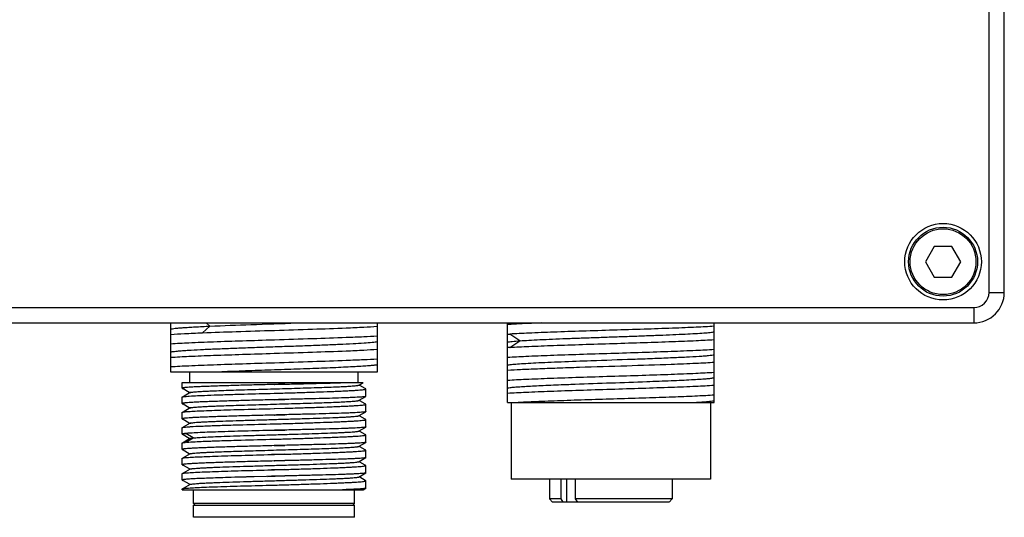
# Model space of a CAD drawing. Header units: millimetres. Extents: x 120 to 620, y 160 to 517.
# Tile 5 of 16: x 319 to 383, y 285 to 317. Entities that reach past the tile are written whole.
import ezdxf

# ---------------------------------------------------------------- set-up
doc = ezdxf.new("R2010")
doc.units = ezdxf.units.MM
doc.header["$LTSCALE"] = 46.255
doc.layers.add('00_COMPONENTS', color=7, linetype='CONTINUOUS')

msp = doc.modelspace()

# ---------------------------------------------------------------- linework, layer by layer
at = {"layer": '00_COMPONENTS', "color": 7}
for p, q in [((381.862, 299.367), (381.862, 347.427)), ((382.862, 299.367), (382.862, 347.427)), ((378.284, 302.367), (377.707, 301.367)), ((379.439, 302.367), (378.284, 302.367)), ((380.016, 301.367), (379.439, 302.367)), ((377.707, 301.367), (378.284, 300.367)), ((379.439, 300.367), (380.016, 301.367)), ((378.284, 300.367), (379.439, 300.367)), ((292.362, 298.367), (380.862, 298.367)), ((292.362, 297.367), (380.862, 297.367)), ((328.412, 297.367), (328.412, 295.989)), ((341.912, 294.167), (341.912, 297.367)), ((350.412, 292.167), (350.412, 297.367)), ((363.912, 292.167), (363.912, 297.367)), ((330.469, 296.725), (330.5, 296.726)), ((335.162, 296.883), (335.202, 296.884)), ((328.412, 295.985), (328.412, 294.489)), ((335.202, 296.25), (335.162, 296.249)), ((335.162, 295.383), (335.202, 295.384)), ((335.202, 294.75), (335.162, 294.749)), ((355.865, 294.908), (355.888, 294.909)), ((328.412, 294.485), (328.412, 294.167)), ((328.412, 294.167), (341.912, 294.167)), ((329.662, 293.467), (329.662, 294.167)), ((340.662, 293.467), (340.662, 294.167)), ((329.162, 293.467), (340.984, 293.467)), ((329.162, 293.101), (329.162, 293.467)), ((335.202, 293.351), (335.162, 293.35)), ((335.162, 293.35), (335.202, 293.351)), ((335.202, 293.351), (335.869, 293.369)), ((338.126, 293.423), (338.146, 293.423)), ((340.704, 293.304), (340.717, 293.312)), ((340.717, 293.312), (340.984, 293.466)), ((340.774, 293.279), (340.717, 293.312)), ((341.118, 293.08), (340.774, 293.279)), ((354.075, 293.342), (354.089, 293.342)), ((329.201, 293.094), (329.228, 293.078)), ((329.228, 293.078), (329.626, 292.848)), ((329.688, 292.812), (329.23, 292.548)), ((329.626, 292.848), (329.688, 292.812)), ((329.701, 292.82), (329.688, 292.812)), ((335.162, 292.772), (335.202, 292.774)), ((335.162, 292.773), (335.202, 292.774)), ((341.155, 293.059), (341.118, 293.08)), ((341.162, 292.572), (341.162, 293.051)), ((329.162, 292.101), (329.162, 292.524)), ((329.201, 292.094), (329.228, 292.078)), ((329.228, 292.078), (329.626, 291.848)), ((335.202, 292.351), (335.162, 292.35)), ((335.202, 292.351), (335.869, 292.369)), ((340.704, 292.304), (340.717, 292.312)), ((340.717, 292.312), (341.156, 292.566)), ((340.774, 292.279), (340.717, 292.312)), ((341.119, 292.08), (340.774, 292.279)), ((341.155, 292.059), (341.119, 292.08)), ((341.162, 291.572), (341.162, 292.051)), ((350.412, 292.167), (363.912, 292.167)), ((350.662, 292.167), (350.662, 287.167)), ((363.662, 292.167), (363.662, 287.167)), ((329.162, 291.101), (329.162, 291.524)), ((329.688, 291.812), (329.23, 291.548)), ((329.626, 291.848), (329.688, 291.812)), ((329.701, 291.82), (329.688, 291.812)), ((334.913, 291.766), (335.202, 291.774)), ((334.913, 291.766), (335.162, 291.773)), ((335.162, 291.773), (335.202, 291.774)), ((335.162, 291.35), (335.202, 291.351)), ((335.162, 291.35), (335.202, 291.351)), ((335.202, 291.774), (335.87, 291.791)), ((335.202, 291.774), (335.87, 291.79)), ((335.202, 291.351), (335.869, 291.369)), ((340.717, 291.312), (341.156, 291.566)), ((329.201, 291.094), (329.228, 291.078)), ((329.228, 291.078), (329.626, 290.848)), ((329.688, 290.812), (329.23, 290.548)), ((329.626, 290.848), (329.688, 290.812)), ((329.701, 290.82), (329.688, 290.812)), ((335.162, 290.772), (335.202, 290.774)), ((335.202, 290.774), (335.87, 290.791)), ((340.704, 291.304), (340.717, 291.312)), ((340.774, 291.279), (340.717, 291.312)), ((341.119, 291.08), (340.774, 291.279)), ((341.155, 291.059), (341.119, 291.08)), ((341.162, 290.572), (341.162, 291.051)), ((329.162, 290.101), (329.162, 290.524)), ((329.201, 290.094), (329.227, 290.078)), ((329.227, 290.078), (329.628, 289.846)), ((335.202, 290.351), (335.162, 290.35)), ((335.202, 290.351), (335.869, 290.369)), ((340.704, 290.304), (340.717, 290.312)), ((340.717, 290.312), (341.156, 290.566)), ((340.774, 290.28), (340.717, 290.312)), ((341.118, 290.08), (340.774, 290.28)), ((341.155, 290.059), (341.118, 290.08)), ((341.162, 289.572), (341.162, 290.051)), ((329.162, 289.101), (329.162, 289.524)), ((329.427, 289.662), (329.23, 289.548)), ((329.687, 289.812), (329.427, 289.662)), ((329.628, 289.846), (329.687, 289.812)), ((329.701, 289.82), (329.687, 289.812)), ((335.162, 289.772), (335.202, 289.774)), ((335.162, 289.773), (335.202, 289.774)), ((335.202, 289.774), (335.87, 289.791)), ((340.717, 289.312), (341.156, 289.566)), ((341.162, 289.572), (341.156, 289.566)), ((329.204, 289.092), (329.228, 289.078)), ((329.228, 289.078), (329.628, 288.846)), ((329.687, 288.812), (329.23, 288.548)), ((329.628, 288.846), (329.687, 288.812)), ((329.701, 288.82), (329.687, 288.812)), ((334.997, 288.768), (335.202, 288.774)), ((335.202, 288.774), (334.997, 288.768)), ((334.997, 288.768), (335.162, 288.772)), ((335.162, 289.35), (335.235, 289.352)), ((335.87, 288.791), (335.202, 288.774)), ((335.202, 288.774), (335.87, 288.791)), ((335.235, 289.352), (335.869, 289.369)), ((340.703, 289.304), (340.717, 289.312)), ((340.773, 289.28), (340.717, 289.312)), ((341.118, 289.081), (340.773, 289.28)), ((341.155, 289.059), (341.118, 289.081)), ((341.162, 288.572), (341.162, 289.051)), ((329.162, 288.101), (329.162, 288.524)), ((335.162, 288.35), (335.869, 288.369)), ((335.162, 288.35), (335.202, 288.351)), ((340.704, 288.304), (340.717, 288.312)), ((340.717, 288.312), (341.156, 288.566)), ((340.773, 288.28), (340.717, 288.312)), ((341.118, 288.081), (340.773, 288.28)), ((341.162, 288.572), (341.156, 288.566)), ((329.162, 287.101), (329.162, 287.524)), ((329.201, 288.094), (329.228, 288.078)), ((329.228, 288.078), (329.629, 287.846)), ((329.688, 287.812), (329.23, 287.548)), ((329.629, 287.846), (329.688, 287.812)), ((329.701, 287.82), (329.688, 287.812)), ((334.998, 287.768), (335.202, 287.774)), ((335.236, 287.774), (334.998, 287.768)), ((334.998, 287.768), (335.162, 287.772)), ((335.202, 287.774), (335.87, 287.791)), ((335.87, 287.791), (335.236, 287.774)), ((340.717, 287.312), (341.156, 287.566)), ((341.155, 288.06), (341.118, 288.081)), ((341.162, 287.572), (341.162, 288.051)), ((329.201, 287.094), (329.228, 287.078)), ((329.228, 287.078), (329.629, 286.846)), ((329.629, 286.846), (329.688, 286.812)), ((332.348, 287.272), (332.331, 287.272)), ((332.358, 287.273), (332.348, 287.272)), ((332.601, 287.28), (332.358, 287.273)), ((332.624, 287.281), (332.601, 287.28)), ((333.573, 287.307), (333.548, 287.307)), ((333.582, 287.308), (333.573, 287.307)), ((333.826, 287.314), (333.582, 287.308)), ((333.866, 287.315), (333.826, 287.314)), ((334.674, 287.337), (333.866, 287.315)), ((335.162, 287.35), (334.674, 287.337)), ((334.748, 287.339), (335.002, 287.346)), ((335.002, 287.346), (335.235, 287.352)), ((335.202, 287.351), (335.002, 287.346)), ((335.235, 287.352), (335.869, 287.369)), ((340.704, 287.304), (340.717, 287.312)), ((340.773, 287.28), (340.717, 287.312)), ((341.118, 287.081), (340.773, 287.28)), ((341.155, 287.059), (341.118, 287.081)), ((341.162, 286.572), (341.162, 287.051)), ((363.662, 287.167), (350.662, 287.167)), ((353.162, 287.167), (353.162, 285.867)), ((353.911, 285.867), (353.911, 287.167)), ((354.83, 287.167), (354.83, 285.867)), ((361.162, 287.167), (361.162, 285.867)), ((329.162, 286.467), (329.162, 286.524)), ((329.162, 286.467), (340.984, 286.467)), ((329.688, 286.812), (329.23, 286.548)), ((329.701, 286.82), (329.688, 286.812)), ((329.912, 285.567), (329.912, 286.467)), ((334.898, 286.765), (335.162, 286.772)), ((334.898, 286.765), (335.059, 286.77)), ((335.059, 286.77), (335.162, 286.773)), ((335.162, 286.773), (335.202, 286.774)), ((335.162, 286.772), (335.202, 286.773)), ((335.202, 286.774), (335.221, 286.774)), ((335.221, 286.774), (335.87, 286.79)), ((340.412, 285.567), (340.412, 286.467)), ((340.984, 286.466), (341.156, 286.566)), ((340.412, 285.567), (329.912, 285.567)), ((330.012, 285.467), (329.912, 285.567)), ((340.312, 285.467), (340.412, 285.567)), ((353.911, 285.867), (353.162, 285.867)), ((353.362, 285.667), (353.162, 285.867)), ((360.961, 285.667), (353.362, 285.667)), ((354.055, 285.667), (353.911, 285.867)), ((361.162, 285.867), (354.83, 285.867)), ((354.83, 285.867), (354.974, 285.667)), ((360.962, 285.667), (361.162, 285.867)), ((329.912, 285.467), (340.412, 285.467)), ((329.912, 284.667), (329.912, 285.467)), ((340.412, 284.667), (340.412, 285.467)), ((340.412, 284.667), (329.912, 284.667))]:
    msp.add_line(p, q, dxfattribs=at)
at = {"layer": '00_COMPONENTS', "color": 4}
for p, q in [((381.862, 299.367), (382.862, 299.367)), ((380.862, 298.367), (380.862, 297.367)), ((330.501, 296.724), (330.966, 297.158)), ((330.965, 297.158), (330.741, 297.367)), ((351.217, 296.203), (350.565, 296.636)), ((350.565, 295.769), (351.217, 296.203)), ((329.886, 289.854), (329.404, 290.143)), ((329.41, 289.569), (329.886, 289.854)), ((354.263, 287.167), (354.263, 285.667))]:
    msp.add_line(p, q, dxfattribs=at)
at = {"layer": '00_COMPONENTS'}
for radius in [2.5, 2.25, 2.15]:
    msp.add_circle((378.862, 301.367), radius, dxfattribs=at)
at = {"layer": '00_COMPONENTS', "color": 7}
for centre, radius, start, end in [((380.862, 299.367), 2, 270, 360), ((380.862, 299.367), 1, 270, 360), ((329.843, 284.863), 4.727, 95.36078, 95.74567), ((329.972, 283.487), 6.109, 94.77855, 95.35894)]:
    msp.add_arc(centre, radius, start, end, dxfattribs=at)
for points, knots in [([(328.412, 296.97), (328.448, 296.98), (328.544, 296.997), (328.718, 297.019), (328.956, 297.041), (329.253, 297.064), (329.608, 297.087), (330.185, 297.12), (330.643, 297.143), (330.965, 297.158)], [0, 0, 0, 0, 0.043927, 0.112988, 0.206474, 0.323321, 0.462393, 0.622482, 1, 1, 1, 1]), ([(330.966, 297.157), (331.86, 297.197), (333.749, 297.267), (335.637, 297.332), (336.63, 297.367)], [0, 0, 0, 0, 0.474004, 1, 1, 1, 1]), ([(339.879, 297.042), (340.262, 297.059), (340.939, 297.091), (341.617, 297.131), (341.912, 297.153)], [0, 0, 0, 0, 0.564313, 1, 1, 1, 1]), ([(352.604, 297.367), (352.19, 297.351), (351.459, 297.32), (350.728, 297.281), (350.412, 297.26)], [0, 0, 0, 0, 0.566587, 1, 1, 1, 1]), ([(363.912, 297.149), (363.523, 297.122), (362.888, 297.089), (361.978, 297.051), (360.839, 297.008), (359.278, 296.952), (357.319, 296.894), (355.349, 296.829), (353.508, 296.771), (351.928, 296.708), (350.977, 296.662), (350.565, 296.636)], [0, 0, 0, 0, 0.087432, 0.142807, 0.204684, 0.343413, 0.493725, 0.644896, 0.786141, 0.907389, 1, 1, 1, 1]), ([(328.412, 296.623), (328.71, 296.643), (329.396, 296.68), (330.082, 296.709), (330.469, 296.725)], [0, 0, 0, 0, 0.435293, 1, 1, 1, 1]), ([(330.5, 296.726), (331.233, 296.755), (332.787, 296.808), (334.34, 296.857), (335.162, 296.883)], [0, 0, 0, 0, 0.471496, 1, 1, 1, 1]), ([(335.202, 296.884), (336.028, 296.91), (337.587, 296.959), (339.146, 297.013), (339.879, 297.042)], [0, 0, 0, 0, 0.52938, 1, 1, 1, 1]), ([(341.912, 296.502), (341.617, 296.483), (340.939, 296.449), (340.262, 296.422), (339.879, 296.409)], [0, 0, 0, 0, 0.435637, 1, 1, 1, 1]), ([(350.412, 296.626), (350.437, 296.628), (350.488, 296.631), (350.539, 296.635), (350.565, 296.636)], [0, 0, 0, 0, 0.490224, 1, 1, 1, 1]), ([(351.217, 296.203), (351.413, 296.217), (351.848, 296.242), (352.557, 296.277), (353.373, 296.315), (354.278, 296.351), (355.25, 296.386), (356.268, 296.422), (357.306, 296.459), (358.341, 296.495), (359.348, 296.531), (360.304, 296.567), (361.187, 296.604), (361.975, 296.639), (362.651, 296.674), (363.197, 296.71), (363.567, 296.741), (363.79, 296.767), (363.875, 296.781), (363.912, 296.788)], [0, 0, 0, 0, 0.04643, 0.102736, 0.167517, 0.239293, 0.31647, 0.397202, 0.479581, 0.561701, 0.641627, 0.717473, 0.787514, 0.850124, 0.903727, 0.947153, 0.9795, 0.991276, 1, 1, 1, 1]), ([(335.162, 296.249), (334.478, 296.227), (333.161, 296.186), (331.308, 296.124), (329.742, 296.062), (328.809, 296.016), (328.412, 295.989)], [0, 0, 0, 0, 0.303855, 0.585165, 0.823083, 1, 1, 1, 1]), ([(328.412, 295.47), (328.443, 295.479), (328.525, 295.495), (328.673, 295.515), (328.873, 295.535), (329.121, 295.556), (329.418, 295.577), (329.901, 295.606), (330.605, 295.642), (331.551, 295.683), (332.611, 295.725), (333.752, 295.766), (334.939, 295.808), (336.134, 295.85), (337.3, 295.891), (338.4, 295.933), (339.401, 295.974), (340.27, 296.015), (340.98, 296.056), (341.462, 296.091), (341.753, 296.122), (341.864, 296.138), (341.912, 296.146)], [0, 0, 0, 0, 0.007291, 0.018387, 0.033222, 0.051714, 0.073761, 0.099179, 0.159209, 0.229972, 0.309299, 0.39465, 0.483404, 0.572772, 0.659963, 0.742242, 0.817063, 0.882071, 0.935239, 0.974948, 0.989354, 1, 1, 1, 1]), ([(339.879, 296.409), (339.146, 296.379), (337.587, 296.325), (336.028, 296.276), (335.202, 296.25)], [0, 0, 0, 0, 0.470619, 1, 1, 1, 1]), ([(350.412, 296.119), (350.454, 296.128), (350.555, 296.144), (350.824, 296.174), (351.05, 296.191), (351.217, 296.203)], [0, 0, 0, 0, 0.158754, 0.379382, 1, 1, 1, 1]), ([(350.565, 295.769), (350.977, 295.795), (351.928, 295.842), (353.508, 295.902), (355.349, 295.964), (357.319, 296.026), (359.278, 296.087), (361.085, 296.149), (362.613, 296.209), (363.523, 296.255), (363.912, 296.282)], [0, 0, 0, 0, 0.092613, 0.21386, 0.355105, 0.506276, 0.656588, 0.795317, 0.91257, 1, 1, 1, 1]), ([(328.412, 295.123), (328.809, 295.15), (329.742, 295.196), (331.308, 295.258), (333.161, 295.32), (334.478, 295.361), (335.162, 295.383)], [0, 0, 0, 0, 0.176919, 0.41484, 0.696149, 1, 1, 1, 1]), ([(335.202, 295.384), (336.028, 295.41), (337.587, 295.459), (339.146, 295.513), (339.879, 295.543)], [0, 0, 0, 0, 0.529385, 1, 1, 1, 1]), ([(339.879, 295.543), (340.262, 295.559), (340.939, 295.591), (341.617, 295.631), (341.912, 295.653)], [0, 0, 0, 0, 0.564308, 1, 1, 1, 1]), ([(350.565, 295.769), (350.552, 295.769), (350.501, 295.765), (350.45, 295.762), (350.412, 295.759)], [0, 0, 0, 0, 0.257314, 1, 1, 1, 1]), ([(350.412, 295.126), (350.809, 295.153), (351.742, 295.2), (353.308, 295.262), (355.161, 295.324), (357.162, 295.387), (359.162, 295.45), (361.015, 295.512), (362.581, 295.574), (363.514, 295.621), (363.912, 295.648)], [0, 0, 0, 0, 0.088458, 0.207418, 0.348075, 0.499999, 0.651923, 0.792581, 0.911541, 1, 1, 1, 1]), ([(355.888, 294.909), (356.788, 294.941), (358.118, 294.987), (359.844, 295.048), (361.014, 295.096), (362.033, 295.141), (362.769, 295.181), (363.253, 295.215), (363.529, 295.238), (363.742, 295.26), (363.862, 295.278), (363.912, 295.288)], [0, 0, 0, 0, 0.336142, 0.497069, 0.644793, 0.77339, 0.877986, 0.919997, 0.954523, 0.981198, 1, 1, 1, 1]), ([(335.162, 294.749), (334.478, 294.727), (333.161, 294.686), (331.308, 294.624), (329.742, 294.562), (328.809, 294.516), (328.412, 294.489)], [0, 0, 0, 0, 0.303854, 0.585163, 0.823082, 1, 1, 1, 1]), ([(331.188, 294.167), (331.687, 294.189), (332.739, 294.23), (334.359, 294.288), (336.033, 294.345), (337.655, 294.404), (338.927, 294.453), (339.843, 294.495), (340.429, 294.524), (340.932, 294.553), (341.345, 294.583), (341.662, 294.611), (341.84, 294.633), (341.912, 294.646)], [0, 0, 0, 0, 0.139627, 0.293937, 0.453242, 0.607612, 0.747402, 0.809051, 0.863892, 0.91108, 0.949848, 0.979598, 1, 1, 1, 1]), ([(339.879, 294.909), (339.146, 294.879), (337.587, 294.825), (336.028, 294.776), (335.202, 294.75)], [0, 0, 0, 0, 0.470619, 1, 1, 1, 1]), ([(341.912, 295.001), (341.617, 294.982), (340.939, 294.95), (340.262, 294.923), (339.879, 294.909)], [0, 0, 0, 0, 0.435637, 1, 1, 1, 1]), ([(350.412, 294.619), (350.448, 294.626), (350.532, 294.64), (350.75, 294.666), (351.111, 294.697), (351.647, 294.732), (352.309, 294.766), (353.081, 294.802), (354.278, 294.852), (355.217, 294.885), (355.865, 294.908)], [0, 0, 0, 0, 0.019965, 0.046763, 0.120311, 0.219357, 0.341626, 0.484199, 0.643866, 1, 1, 1, 1]), ([(363.912, 294.782), (363.732, 294.769), (363.334, 294.746), (362.401, 294.7), (360.676, 294.633), (358.14, 294.551), (355.657, 294.474), (353.712, 294.409), (352.43, 294.361), (351.346, 294.314), (350.696, 294.279), (350.412, 294.26)], [0, 0, 0, 0, 0.03995, 0.08846, 0.207419, 0.423323, 0.651923, 0.759065, 0.85537, 0.936811, 1, 1, 1, 1]), ([(350.412, 293.626), (350.809, 293.653), (351.742, 293.7), (353.308, 293.762), (355.161, 293.824), (357.162, 293.887), (359.162, 293.95), (361.015, 294.012), (362.581, 294.074), (363.514, 294.121), (363.912, 294.148)], [0, 0, 0, 0, 0.088458, 0.207418, 0.348075, 0.499999, 0.651923, 0.792581, 0.911541, 1, 1, 1, 1]), ([(335.162, 293.35), (334.771, 293.339), (334.006, 293.319), (332.895, 293.289), (332.016, 293.263), (331.367, 293.242), (330.933, 293.226), (330.538, 293.211), (330.189, 293.195), (329.887, 293.18), (329.636, 293.165), (329.46, 293.152), (329.346, 293.141), (329.281, 293.133), (329.231, 293.126), (329.194, 293.118), (329.173, 293.112), (329.162, 293.105), (329.162, 293.101)], [0, 0, 0, 0, 0.194803, 0.382126, 0.554775, 0.633497, 0.706123, 0.771958, 0.830367, 0.880793, 0.922754, 0.955855, 0.968985, 0.979797, 0.988272, 0.994407, 0.998235, 1, 1, 1, 1]), ([(329.701, 292.82), (329.707, 292.824), (329.724, 292.829), (329.756, 292.836), (329.8, 292.844), (329.883, 292.855), (330.016, 292.868), (330.211, 292.882), (330.45, 292.897), (330.733, 292.912), (331.056, 292.927), (331.71, 292.954), (332.749, 292.99), (334.189, 293.033), (335.461, 293.069), (336.49, 293.1), (337.232, 293.122), (337.933, 293.144), (338.579, 293.167), (339.157, 293.189), (339.654, 293.211), (340.013, 293.231), (340.253, 293.247), (340.395, 293.258), (340.511, 293.269), (340.6, 293.28), (340.661, 293.291), (340.693, 293.298), (340.704, 293.304)], [0, 0, 0, 0, 0.00187, 0.004815, 0.008857, 0.013996, 0.027531, 0.045311, 0.067179, 0.092947, 0.122386, 0.155231, 0.271092, 0.405428, 0.547395, 0.617661, 0.685539, 0.749651, 0.808711, 0.861502, 0.906966, 0.944201, 0.959475, 0.972419, 0.98298, 0.991116, 0.996788, 1, 1, 1, 1]), ([(335.869, 293.369), (335.813, 293.367), (335.591, 293.361), (335.369, 293.355), (335.202, 293.351)], [0, 0, 0, 0, 0.249248, 1, 1, 1, 1]), ([(335.869, 293.369), (336.065, 293.373), (336.818, 293.392), (337.57, 293.408), (338.126, 293.423)], [0, 0, 0, 0, 0.26106, 1, 1, 1, 1]), ([(338.146, 293.423), (338.282, 293.427), (338.779, 293.44), (339.277, 293.455), (339.638, 293.467)], [0, 0, 0, 0, 0.273662, 1, 1, 1, 1]), ([(350.412, 293.12), (350.472, 293.132), (350.622, 293.152), (350.892, 293.179), (351.247, 293.205), (351.681, 293.233), (352.19, 293.261), (352.996, 293.299), (353.632, 293.324), (354.075, 293.342)], [0, 0, 0, 0, 0.049953, 0.124116, 0.221419, 0.340458, 0.479784, 0.63767, 1, 1, 1, 1]), ([(363.912, 293.281), (363.514, 293.254), (362.581, 293.207), (361.015, 293.145), (359.162, 293.083), (357.162, 293.02), (355.161, 292.957), (353.308, 292.894), (351.742, 292.833), (350.809, 292.786), (350.412, 292.759)], [0, 0, 0, 0, 0.088458, 0.207418, 0.348075, 0.499999, 0.651923, 0.792581, 0.911541, 1, 1, 1, 1]), ([(354.089, 293.342), (354.15, 293.345), (354.397, 293.354), (354.644, 293.364), (354.83, 293.371)], [0, 0, 0, 0, 0.245171, 1, 1, 1, 1]), ([(354.83, 293.371), (355.611, 293.4), (357.174, 293.453), (358.736, 293.509), (359.517, 293.538)], [0, 0, 0, 0, 0.50014, 1, 1, 1, 1]), ([(359.517, 293.538), (360.046, 293.557), (360.807, 293.586), (361.775, 293.629), (362.391, 293.661), (362.916, 293.691), (363.343, 293.721), (363.664, 293.751), (363.842, 293.774), (363.912, 293.788)], [0, 0, 0, 0, 0.360506, 0.519325, 0.660099, 0.780245, 0.877898, 0.951574, 1, 1, 1, 1]), ([(329.162, 293.101), (329.162, 293.099), (329.168, 293.093), (329.19, 293.085), (329.211, 293.081), (329.228, 293.078)], [0, 0, 0, 0, 0.099822, 0.290894, 1, 1, 1, 1]), ([(329.203, 293.094), (329.201, 293.095), (329.196, 293.098), (329.197, 293.103), (329.198, 293.105)], [0, 0, 0, 0, 0.589676, 1, 1, 1, 1]), ([(329.198, 293.105), (329.202, 293.109), (329.219, 293.115), (329.236, 293.119), (329.247, 293.122)], [0, 0, 0, 0, 0.34595, 1, 1, 1, 1]), ([(329.291, 292.557), (329.339, 292.563), (329.452, 292.574), (329.744, 292.596), (329.988, 292.608), (330.167, 292.617)], [0, 0, 0, 0, 0.164635, 0.387534, 1, 1, 1, 1]), ([(330.167, 292.617), (330.246, 292.62), (330.605, 292.637), (330.965, 292.65), (331.245, 292.66)], [0, 0, 0, 0, 0.220541, 1, 1, 1, 1]), ([(331.245, 292.66), (331.35, 292.663), (331.804, 292.679), (332.258, 292.693), (332.606, 292.703)], [0, 0, 0, 0, 0.232913, 1, 1, 1, 1]), ([(332.606, 292.703), (332.81, 292.709), (333.662, 292.733), (334.514, 292.755), (335.162, 292.772)], [0, 0, 0, 0, 0.239239, 1, 1, 1, 1]), ([(335.202, 292.774), (335.258, 292.775), (335.481, 292.781), (335.703, 292.786), (335.87, 292.791)], [0, 0, 0, 0, 0.250559, 1, 1, 1, 1]), ([(335.202, 292.774), (335.258, 292.775), (335.481, 292.78), (335.703, 292.786), (335.87, 292.79)], [0, 0, 0, 0, 0.250604, 1, 1, 1, 1]), ([(335.87, 292.791), (336.224, 292.801), (336.914, 292.823), (337.909, 292.855), (338.687, 292.884), (339.257, 292.906), (339.635, 292.923), (339.977, 292.939), (340.279, 292.955), (340.539, 292.971), (340.755, 292.987), (340.925, 293.002), (341.037, 293.016), (341.102, 293.027), (341.134, 293.035), (341.152, 293.041), (341.162, 293.048), (341.162, 293.051)], [0, 0, 0, 0, 0.200704, 0.390432, 0.562955, 0.640967, 0.712609, 0.777295, 0.834494, 0.883737, 0.924625, 0.956835, 0.980125, 0.988381, 0.994374, 0.998153, 1, 1, 1, 1]), ([(341.162, 293.051), (341.162, 293.052), (341.161, 293.056), (341.157, 293.058), (341.155, 293.059)], [0, 0, 0, 0, 0.18806, 1, 1, 1, 1]), ([(363.912, 292.648), (363.551, 292.623), (362.71, 292.58), (361.301, 292.523), (359.631, 292.465), (357.805, 292.407), (355.938, 292.349), (354.149, 292.291), (352.549, 292.233), (351.559, 292.19), (351.114, 292.167)], [0, 0, 0, 0, 0.084653, 0.19716, 0.330457, 0.476153, 0.62508, 0.767862, 0.895512, 1, 1, 1, 1]), ([(329.162, 292.524), (329.162, 292.526), (329.168, 292.532), (329.19, 292.54), (329.213, 292.545), (329.23, 292.548)], [0, 0, 0, 0, 0.099153, 0.29014, 1, 1, 1, 1]), ([(335.162, 292.35), (334.771, 292.339), (334.006, 292.319), (332.895, 292.289), (332.016, 292.263), (331.367, 292.242), (330.933, 292.226), (330.538, 292.211), (330.189, 292.195), (329.887, 292.18), (329.636, 292.165), (329.46, 292.152), (329.346, 292.141), (329.281, 292.133), (329.231, 292.126), (329.194, 292.118), (329.173, 292.112), (329.162, 292.105), (329.162, 292.101)], [0, 0, 0, 0, 0.194802, 0.382126, 0.554775, 0.633497, 0.706124, 0.771958, 0.830368, 0.880794, 0.922756, 0.955857, 0.968988, 0.979799, 0.988274, 0.994408, 0.998236, 1, 1, 1, 1]), ([(329.162, 292.101), (329.162, 292.099), (329.168, 292.093), (329.19, 292.085), (329.211, 292.081), (329.228, 292.078)], [0, 0, 0, 0, 0.099743, 0.290811, 1, 1, 1, 1]), ([(329.201, 292.094), (329.199, 292.095), (329.196, 292.097), (329.193, 292.105), (329.201, 292.109), (329.205, 292.11)], [0, 0, 0, 0, 0.273809, 0.451158, 1, 1, 1, 1]), ([(329.205, 292.11), (329.208, 292.112), (329.224, 292.118), (329.241, 292.121), (329.255, 292.124)], [0, 0, 0, 0, 0.17868, 1, 1, 1, 1]), ([(329.23, 292.548), (329.235, 292.549), (329.255, 292.552), (329.275, 292.555), (329.291, 292.557)], [0, 0, 0, 0, 0.22106, 1, 1, 1, 1]), ([(329.701, 291.82), (329.707, 291.824), (329.724, 291.829), (329.756, 291.836), (329.8, 291.844), (329.882, 291.855), (330.016, 291.868), (330.21, 291.882), (330.45, 291.897), (330.733, 291.912), (331.056, 291.927), (331.71, 291.954), (332.749, 291.99), (334.189, 292.033), (335.461, 292.069), (336.49, 292.1), (337.232, 292.122), (337.934, 292.144), (338.58, 292.167), (339.157, 292.189), (339.654, 292.211), (340.014, 292.231), (340.253, 292.247), (340.395, 292.258), (340.511, 292.269), (340.6, 292.28), (340.661, 292.29), (340.693, 292.298), (340.704, 292.304)], [0, 0, 0, 0, 0.00187, 0.004817, 0.008861, 0.014, 0.027525, 0.045295, 0.067165, 0.09294, 0.122374, 0.155211, 0.271082, 0.405424, 0.547398, 0.617665, 0.685552, 0.749662, 0.80872, 0.861524, 0.906973, 0.94421, 0.959492, 0.972431, 0.98298, 0.991104, 0.996776, 1, 1, 1, 1]), ([(335.869, 292.369), (335.813, 292.367), (335.591, 292.361), (335.369, 292.355), (335.202, 292.351)], [0, 0, 0, 0, 0.249248, 1, 1, 1, 1]), ([(341.156, 292.566), (341.151, 292.563), (341.135, 292.558), (341.106, 292.552), (341.066, 292.545), (340.989, 292.536), (340.865, 292.525), (340.684, 292.513), (340.459, 292.5), (340.194, 292.488), (339.889, 292.476), (339.413, 292.459), (338.739, 292.439), (337.853, 292.415), (336.884, 292.393), (336.213, 292.377), (335.869, 292.369)], [0, 0, 0, 0, 0.003495, 0.009086, 0.016816, 0.026691, 0.052811, 0.087276, 0.129828, 0.180151, 0.237852, 0.302494, 0.450533, 0.619702, 0.804759, 1, 1, 1, 1]), ([(335.87, 291.791), (336.224, 291.802), (336.914, 291.823), (337.909, 291.856), (338.687, 291.884), (339.257, 291.907), (339.635, 291.923), (339.977, 291.939), (340.279, 291.955), (340.539, 291.971), (340.755, 291.987), (340.925, 292.002), (341.037, 292.016), (341.102, 292.027), (341.134, 292.035), (341.152, 292.041), (341.162, 292.048), (341.162, 292.051)], [0, 0, 0, 0, 0.200706, 0.390423, 0.562945, 0.640957, 0.712596, 0.777281, 0.834478, 0.883721, 0.92461, 0.956816, 0.980105, 0.98836, 0.994357, 0.998145, 1, 1, 1, 1]), ([(341.162, 292.051), (341.162, 292.052), (341.161, 292.056), (341.157, 292.058), (341.155, 292.059)], [0, 0, 0, 0, 0.189062, 1, 1, 1, 1]), ([(341.162, 292.572), (341.162, 292.572), (341.161, 292.569), (341.158, 292.567), (341.156, 292.566)], [0, 0, 0, 0, 0.189442, 1, 1, 1, 1]), ([(362.5, 292.167), (362.667, 292.176), (362.968, 292.194), (363.372, 292.224), (363.676, 292.252), (363.845, 292.274), (363.912, 292.288)], [0, 0, 0, 0, 0.352712, 0.63972, 0.855981, 1, 1, 1, 1]), ([(329.162, 291.524), (329.162, 291.526), (329.168, 291.532), (329.19, 291.54), (329.213, 291.545), (329.23, 291.548)], [0, 0, 0, 0, 0.099171, 0.290149, 1, 1, 1, 1]), ([(335.162, 291.35), (334.771, 291.339), (334.006, 291.319), (332.895, 291.289), (332.016, 291.263), (331.367, 291.242), (330.933, 291.226), (330.538, 291.211), (330.189, 291.195), (329.887, 291.18), (329.636, 291.165), (329.46, 291.152), (329.346, 291.141), (329.281, 291.133), (329.231, 291.126), (329.194, 291.118), (329.173, 291.112), (329.162, 291.105), (329.162, 291.101)], [0, 0, 0, 0, 0.194803, 0.382126, 0.554775, 0.633497, 0.706124, 0.771958, 0.830368, 0.880793, 0.922754, 0.955855, 0.968986, 0.979797, 0.988272, 0.994407, 0.998236, 1, 1, 1, 1]), ([(329.23, 291.548), (329.234, 291.549), (329.254, 291.552), (329.274, 291.555), (329.29, 291.557)], [0, 0, 0, 0, 0.221532, 1, 1, 1, 1]), ([(329.29, 291.557), (329.384, 291.569), (329.623, 291.587), (330.055, 291.612), (330.625, 291.637), (331.319, 291.663), (332.118, 291.689), (333.328, 291.724), (334.269, 291.749), (334.913, 291.766)], [0, 0, 0, 0, 0.050488, 0.127973, 0.230386, 0.354954, 0.498292, 0.656498, 1, 1, 1, 1]), ([(335.869, 291.369), (335.813, 291.367), (335.591, 291.361), (335.369, 291.355), (335.202, 291.351)], [0, 0, 0, 0, 0.249248, 1, 1, 1, 1]), ([(341.156, 291.566), (341.151, 291.563), (341.135, 291.558), (341.106, 291.552), (341.066, 291.545), (340.989, 291.536), (340.865, 291.525), (340.684, 291.513), (340.46, 291.5), (340.194, 291.488), (339.89, 291.476), (339.413, 291.459), (338.739, 291.439), (337.853, 291.415), (336.884, 291.393), (336.213, 291.377), (335.869, 291.369)], [0, 0, 0, 0, 0.00349, 0.009077, 0.016802, 0.026673, 0.052787, 0.087246, 0.129795, 0.180115, 0.237816, 0.302457, 0.4505, 0.619678, 0.804746, 1, 1, 1, 1]), ([(341.162, 291.572), (341.162, 291.572), (341.161, 291.569), (341.158, 291.567), (341.156, 291.566)], [0, 0, 0, 0, 0.189584, 1, 1, 1, 1]), ([(329.162, 291.101), (329.162, 291.099), (329.168, 291.093), (329.19, 291.085), (329.211, 291.081), (329.228, 291.078)], [0, 0, 0, 0, 0.099789, 0.290856, 1, 1, 1, 1]), ([(329.203, 291.094), (329.201, 291.095), (329.196, 291.097), (329.197, 291.103), (329.198, 291.104)], [0, 0, 0, 0, 0.591956, 1, 1, 1, 1]), ([(329.198, 291.104), (329.202, 291.109), (329.219, 291.115), (329.235, 291.119), (329.246, 291.122)], [0, 0, 0, 0, 0.344901, 1, 1, 1, 1]), ([(329.291, 290.557), (329.349, 290.564), (329.491, 290.577), (329.866, 290.603), (330.496, 290.633), (331.421, 290.667), (332.113, 290.688), (332.49, 290.699)], [0, 0, 0, 0, 0.055342, 0.133164, 0.352161, 0.646048, 1, 1, 1, 1]), ([(329.701, 290.82), (329.707, 290.824), (329.724, 290.829), (329.756, 290.836), (329.801, 290.844), (329.883, 290.855), (330.017, 290.868), (330.212, 290.882), (330.452, 290.897), (330.735, 290.912), (331.058, 290.927), (331.561, 290.948), (332.266, 290.973), (333.184, 291.003), (334.176, 291.032), (335.204, 291.062), (336.232, 291.092), (337.223, 291.122), (338.142, 291.151), (338.846, 291.177), (339.349, 291.198), (339.672, 291.213), (339.954, 291.227), (340.194, 291.242), (340.389, 291.257), (340.522, 291.27), (340.605, 291.281), (340.649, 291.288), (340.681, 291.295), (340.698, 291.301), (340.704, 291.304)], [0, 0, 0, 0, 0.001881, 0.004843, 0.008905, 0.014066, 0.02763, 0.045418, 0.067304, 0.093107, 0.122567, 0.155413, 0.230128, 0.314546, 0.405644, 0.500137, 0.594621, 0.685707, 0.770096, 0.844781, 0.877622, 0.907041, 0.932803, 0.954686, 0.972467, 0.985982, 0.991116, 0.995161, 0.998117, 1, 1, 1, 1]), ([(332.49, 290.699), (332.702, 290.706), (333.593, 290.731), (334.483, 290.755), (335.162, 290.772)], [0, 0, 0, 0, 0.238142, 1, 1, 1, 1]), ([(335.202, 290.773), (335.258, 290.775), (335.481, 290.78), (335.703, 290.786), (335.87, 290.791)], [0, 0, 0, 0, 0.250609, 1, 1, 1, 1]), ([(335.87, 290.791), (336.224, 290.802), (336.914, 290.822), (337.909, 290.856), (338.687, 290.884), (339.257, 290.906), (339.635, 290.923), (339.977, 290.939), (340.279, 290.955), (340.539, 290.971), (340.755, 290.987), (340.925, 291.002), (341.037, 291.016), (341.102, 291.027), (341.134, 291.035), (341.152, 291.041), (341.162, 291.048), (341.162, 291.051)], [0, 0, 0, 0, 0.200707, 0.390424, 0.562945, 0.640956, 0.712599, 0.777282, 0.83448, 0.883722, 0.924612, 0.95682, 0.980105, 0.98836, 0.994356, 0.99814, 1, 1, 1, 1]), ([(341.155, 291.059), (341.153, 291.06), (341.144, 291.065), (341.134, 291.068), (341.126, 291.07)], [0, 0, 0, 0, 0.1864, 1, 1, 1, 1]), ([(341.162, 291.051), (341.162, 291.052), (341.161, 291.056), (341.157, 291.058), (341.155, 291.059)], [0, 0, 0, 0, 0.189057, 1, 1, 1, 1]), ([(329.162, 290.524), (329.162, 290.526), (329.168, 290.532), (329.19, 290.54), (329.212, 290.545), (329.23, 290.548)], [0, 0, 0, 0, 0.099256, 0.290257, 1, 1, 1, 1]), ([(329.37, 290.143), (329.34, 290.14), (329.288, 290.134), (329.222, 290.125), (329.184, 290.116), (329.166, 290.108), (329.162, 290.103), (329.162, 290.101)], [0, 0, 0, 0, 0.424392, 0.731094, 0.919715, 0.971359, 1, 1, 1, 1]), ([(329.162, 290.101), (329.162, 290.099), (329.167, 290.093), (329.188, 290.086), (329.209, 290.081), (329.225, 290.078)], [0, 0, 0, 0, 0.101226, 0.292506, 1, 1, 1, 1]), ([(329.202, 290.094), (329.2, 290.095), (329.192, 290.101), (329.2, 290.107), (329.202, 290.108)], [0, 0, 0, 0, 0.497953, 1, 1, 1, 1]), ([(329.202, 290.108), (329.204, 290.109), (329.212, 290.113), (329.22, 290.115), (329.226, 290.117)], [0, 0, 0, 0, 0.189763, 1, 1, 1, 1]), ([(329.226, 290.117), (329.249, 290.123), (329.308, 290.133), (329.368, 290.139), (329.404, 290.143)], [0, 0, 0, 0, 0.391269, 1, 1, 1, 1]), ([(329.23, 290.548), (329.234, 290.549), (329.254, 290.552), (329.275, 290.555), (329.291, 290.557)], [0, 0, 0, 0, 0.221154, 1, 1, 1, 1]), ([(335.162, 290.35), (334.52, 290.333), (333.304, 290.301), (331.847, 290.258), (330.828, 290.223), (330.223, 290.198), (329.75, 290.173), (329.481, 290.154), (329.37, 290.143)], [0, 0, 0, 0, 0.332252, 0.62941, 0.75478, 0.86009, 0.942551, 1, 1, 1, 1]), ([(329.887, 289.854), (329.998, 289.867), (330.274, 289.887), (330.76, 289.914), (331.385, 289.941), (332.128, 289.969), (332.967, 289.996), (333.876, 290.024), (334.826, 290.051), (335.788, 290.079), (336.731, 290.107), (337.627, 290.134), (338.447, 290.162), (339.072, 290.185), (339.515, 290.205), (339.798, 290.219), (340.046, 290.233), (340.256, 290.247), (340.426, 290.26), (340.556, 290.274), (340.638, 290.285), (340.683, 290.296), (340.698, 290.301), (340.704, 290.304)], [0, 0, 0, 0, 0.03116, 0.076586, 0.134924, 0.204317, 0.282661, 0.367474, 0.456152, 0.545918, 0.633979, 0.717612, 0.79419, 0.861361, 0.890748, 0.917013, 0.939967, 0.959443, 0.975279, 0.98735, 0.995583, 0.998261, 1, 1, 1, 1]), ([(335.869, 290.369), (335.813, 290.367), (335.591, 290.361), (335.369, 290.355), (335.202, 290.351)], [0, 0, 0, 0, 0.249248, 1, 1, 1, 1]), ([(341.156, 290.566), (341.151, 290.563), (341.135, 290.558), (341.106, 290.552), (341.066, 290.545), (340.989, 290.536), (340.866, 290.525), (340.684, 290.513), (340.46, 290.5), (340.194, 290.488), (339.89, 290.476), (339.413, 290.459), (338.74, 290.439), (337.854, 290.415), (336.884, 290.393), (336.213, 290.377), (335.869, 290.369)], [0, 0, 0, 0, 0.003486, 0.00907, 0.016792, 0.02666, 0.052769, 0.087224, 0.12977, 0.180088, 0.237788, 0.302429, 0.450475, 0.619659, 0.804736, 1, 1, 1, 1]), ([(335.87, 289.791), (336.224, 289.802), (336.914, 289.822), (337.909, 289.856), (338.687, 289.884), (339.257, 289.906), (339.635, 289.923), (339.977, 289.939), (340.279, 289.955), (340.539, 289.971), (340.755, 289.987), (340.925, 290.002), (341.037, 290.016), (341.102, 290.027), (341.134, 290.035), (341.152, 290.041), (341.162, 290.048), (341.162, 290.051)], [0, 0, 0, 0, 0.200707, 0.390424, 0.562946, 0.640958, 0.7126, 0.777284, 0.834482, 0.883723, 0.924613, 0.956823, 0.980109, 0.988362, 0.994357, 0.99814, 1, 1, 1, 1]), ([(341.155, 290.059), (341.153, 290.06), (341.144, 290.065), (341.134, 290.068), (341.126, 290.07)], [0, 0, 0, 0, 0.187142, 1, 1, 1, 1]), ([(341.162, 290.051), (341.162, 290.052), (341.161, 290.056), (341.157, 290.058), (341.155, 290.059)], [0, 0, 0, 0, 0.188251, 1, 1, 1, 1]), ([(341.162, 290.572), (341.162, 290.572), (341.161, 290.569), (341.158, 290.567), (341.156, 290.566)], [0, 0, 0, 0, 0.189657, 1, 1, 1, 1]), ([(329.162, 289.524), (329.162, 289.526), (329.168, 289.532), (329.19, 289.54), (329.212, 289.545), (329.229, 289.548)], [0, 0, 0, 0, 0.099519, 0.290434, 1, 1, 1, 1]), ([(329.229, 289.548), (329.234, 289.548), (329.255, 289.552), (329.276, 289.555), (329.293, 289.557)], [0, 0, 0, 0, 0.220011, 1, 1, 1, 1]), ([(329.293, 289.557), (329.299, 289.558), (329.324, 289.561), (329.35, 289.564), (329.37, 289.566)], [0, 0, 0, 0, 0.229018, 1, 1, 1, 1]), ([(329.463, 289.574), (329.509, 289.578), (329.737, 289.595), (329.965, 289.607), (330.149, 289.616)], [0, 0, 0, 0, 0.198556, 1, 1, 1, 1]), ([(329.702, 289.819), (329.709, 289.824), (329.73, 289.83), (329.768, 289.838), (329.822, 289.847), (329.863, 289.852), (329.886, 289.854)], [0, 0, 0, 0, 0.127967, 0.33641, 0.62689, 1, 1, 1, 1]), ([(330.149, 289.616), (330.196, 289.618), (330.405, 289.628), (330.614, 289.636), (330.775, 289.643)], [0, 0, 0, 0, 0.229642, 1, 1, 1, 1]), ([(330.775, 289.643), (330.894, 289.647), (331.423, 289.667), (331.952, 289.683), (332.363, 289.695)], [0, 0, 0, 0, 0.225132, 1, 1, 1, 1]), ([(332.363, 289.695), (332.584, 289.702), (333.517, 289.729), (334.45, 289.754), (335.162, 289.772)], [0, 0, 0, 0, 0.236861, 1, 1, 1, 1]), ([(335.202, 289.774), (335.258, 289.775), (335.481, 289.78), (335.703, 289.786), (335.87, 289.791)], [0, 0, 0, 0, 0.250594, 1, 1, 1, 1]), ([(341.156, 289.566), (341.151, 289.563), (341.135, 289.558), (341.106, 289.552), (341.066, 289.545), (340.989, 289.536), (340.865, 289.525), (340.684, 289.513), (340.459, 289.5), (340.194, 289.488), (339.889, 289.476), (339.413, 289.459), (338.739, 289.439), (337.853, 289.416), (336.884, 289.393), (336.213, 289.377), (335.869, 289.369)], [0, 0, 0, 0, 0.003497, 0.009094, 0.016829, 0.026704, 0.052826, 0.08729, 0.129846, 0.180168, 0.237871, 0.30251, 0.450548, 0.619713, 0.804764, 1, 1, 1, 1]), ([(335.162, 289.35), (334.771, 289.339), (334.006, 289.319), (332.895, 289.289), (332.016, 289.263), (331.367, 289.242), (330.933, 289.226), (330.538, 289.211), (330.189, 289.195), (329.887, 289.18), (329.636, 289.165), (329.46, 289.152), (329.346, 289.141), (329.281, 289.133), (329.231, 289.126), (329.194, 289.118), (329.173, 289.112), (329.162, 289.105), (329.162, 289.101)], [0, 0, 0, 0, 0.194803, 0.382126, 0.554776, 0.633497, 0.706124, 0.771959, 0.830368, 0.880794, 0.922756, 0.955857, 0.968988, 0.9798, 0.988274, 0.994409, 0.998237, 1, 1, 1, 1]), ([(329.162, 289.101), (329.162, 289.099), (329.168, 289.093), (329.189, 289.085), (329.211, 289.081), (329.228, 289.078)], [0, 0, 0, 0, 0.099845, 0.290926, 1, 1, 1, 1]), ([(329.205, 289.094), (329.203, 289.095), (329.197, 289.098), (329.199, 289.104), (329.2, 289.105)], [0, 0, 0, 0, 0.585763, 1, 1, 1, 1]), ([(329.2, 289.105), (329.205, 289.11), (329.222, 289.116), (329.239, 289.12), (329.251, 289.122)], [0, 0, 0, 0, 0.349156, 1, 1, 1, 1]), ([(329.292, 288.557), (329.388, 288.569), (329.631, 288.588), (330.07, 288.613), (330.651, 288.638), (331.356, 288.664), (332.167, 288.69), (333.393, 288.726), (334.345, 288.751), (334.997, 288.768)], [0, 0, 0, 0, 0.050662, 0.128388, 0.231065, 0.355861, 0.49932, 0.657467, 1, 1, 1, 1]), ([(329.701, 288.82), (329.707, 288.824), (329.724, 288.829), (329.756, 288.836), (329.8, 288.844), (329.883, 288.854), (330.017, 288.867), (330.211, 288.882), (330.451, 288.897), (330.734, 288.912), (331.057, 288.927), (331.711, 288.954), (332.75, 288.99), (334.19, 289.033), (335.462, 289.069), (336.49, 289.1), (337.232, 289.122), (337.934, 289.144), (338.579, 289.166), (339.157, 289.189), (339.654, 289.211), (340.013, 289.231), (340.252, 289.246), (340.394, 289.257), (340.51, 289.268), (340.599, 289.279), (340.66, 289.29), (340.693, 289.298), (340.703, 289.304)], [0, 0, 0, 0, 0.001884, 0.004841, 0.008892, 0.014037, 0.027581, 0.045376, 0.067252, 0.093027, 0.122474, 0.155327, 0.27119, 0.405521, 0.547474, 0.617732, 0.685593, 0.749678, 0.808712, 0.861522, 0.907017, 0.944191, 0.95943, 0.972355, 0.982909, 0.991046, 0.996738, 1, 1, 1, 1]), ([(335.869, 289.369), (335.813, 289.367), (335.591, 289.361), (335.369, 289.355), (335.202, 289.351)], [0, 0, 0, 0, 0.249248, 1, 1, 1, 1]), ([(335.87, 288.791), (336.224, 288.801), (336.914, 288.823), (337.909, 288.856), (338.687, 288.884), (339.257, 288.906), (339.635, 288.923), (339.977, 288.939), (340.279, 288.955), (340.539, 288.971), (340.755, 288.987), (340.925, 289.002), (341.037, 289.016), (341.102, 289.027), (341.134, 289.035), (341.152, 289.041), (341.162, 289.048), (341.162, 289.051)], [0, 0, 0, 0, 0.2007, 0.390423, 0.562942, 0.640952, 0.712594, 0.777278, 0.834474, 0.883716, 0.924606, 0.956815, 0.9801, 0.988353, 0.994349, 0.998136, 1, 1, 1, 1]), ([(341.162, 289.051), (341.162, 289.052), (341.161, 289.056), (341.157, 289.058), (341.155, 289.059)], [0, 0, 0, 0, 0.189485, 1, 1, 1, 1]), ([(329.162, 288.524), (329.162, 288.526), (329.168, 288.532), (329.19, 288.54), (329.212, 288.545), (329.229, 288.548)], [0, 0, 0, 0, 0.099363, 0.290374, 1, 1, 1, 1]), ([(335.162, 288.35), (334.771, 288.339), (334.006, 288.319), (332.895, 288.289), (332.016, 288.263), (331.367, 288.242), (330.933, 288.226), (330.538, 288.211), (330.189, 288.195), (329.887, 288.18), (329.636, 288.165), (329.46, 288.152), (329.346, 288.141), (329.281, 288.133), (329.231, 288.126), (329.194, 288.118), (329.173, 288.112), (329.162, 288.105), (329.162, 288.101)], [0, 0, 0, 0, 0.194803, 0.382126, 0.554775, 0.633497, 0.706123, 0.771958, 0.830367, 0.880793, 0.922754, 0.955855, 0.968985, 0.979797, 0.988272, 0.994407, 0.998235, 1, 1, 1, 1]), ([(329.199, 288.104), (329.202, 288.109), (329.22, 288.115), (329.236, 288.119), (329.247, 288.121)], [0, 0, 0, 0, 0.343354, 1, 1, 1, 1]), ([(329.229, 288.548), (329.234, 288.549), (329.255, 288.552), (329.276, 288.555), (329.292, 288.557)], [0, 0, 0, 0, 0.220519, 1, 1, 1, 1]), ([(329.702, 287.82), (329.708, 287.823), (329.725, 287.829), (329.757, 287.836), (329.801, 287.844), (329.884, 287.855), (330.018, 287.867), (330.214, 287.881), (330.454, 287.896), (330.737, 287.911), (331.059, 287.926), (331.562, 287.948), (332.266, 287.973), (333.185, 288.001), (334.176, 288.032), (335.204, 288.063), (336.232, 288.09), (337.223, 288.12), (338.142, 288.151), (338.846, 288.177), (339.348, 288.196), (339.67, 288.211), (339.953, 288.226), (340.194, 288.242), (340.389, 288.257), (340.522, 288.27), (340.604, 288.281), (340.648, 288.288), (340.679, 288.294), (340.696, 288.3), (340.702, 288.303)], [0, 0, 0, 0, 0.001853, 0.004781, 0.008823, 0.013987, 0.027621, 0.045501, 0.067423, 0.09319, 0.122592, 0.155397, 0.230158, 0.314652, 0.405732, 0.500226, 0.59471, 0.685802, 0.770283, 0.84491, 0.877691, 0.907096, 0.932886, 0.954827, 0.97268, 0.986203, 0.991298, 0.995285, 0.998177, 1, 1, 1, 1]), ([(335.869, 288.369), (335.813, 288.367), (335.591, 288.361), (335.369, 288.355), (335.202, 288.351)], [0, 0, 0, 0, 0.249248, 1, 1, 1, 1]), ([(341.156, 288.566), (341.151, 288.563), (341.135, 288.558), (341.106, 288.552), (341.066, 288.545), (340.989, 288.536), (340.866, 288.525), (340.684, 288.513), (340.46, 288.5), (340.194, 288.488), (339.89, 288.476), (339.413, 288.459), (338.74, 288.439), (337.854, 288.415), (336.884, 288.393), (336.213, 288.377), (335.869, 288.369)], [0, 0, 0, 0, 0.003482, 0.009065, 0.016787, 0.026649, 0.052752, 0.0872, 0.129744, 0.180058, 0.237758, 0.302398, 0.450448, 0.619639, 0.804724, 1, 1, 1, 1]), ([(329.162, 288.101), (329.162, 288.099), (329.168, 288.093), (329.19, 288.085), (329.211, 288.081), (329.228, 288.078)], [0, 0, 0, 0, 0.099838, 0.290912, 1, 1, 1, 1]), ([(329.162, 287.524), (329.162, 287.526), (329.168, 287.532), (329.19, 287.54), (329.212, 287.545), (329.23, 287.548)], [0, 0, 0, 0, 0.099303, 0.290305, 1, 1, 1, 1]), ([(329.204, 288.094), (329.202, 288.095), (329.197, 288.097), (329.198, 288.103), (329.199, 288.104)], [0, 0, 0, 0, 0.595856, 1, 1, 1, 1]), ([(329.23, 287.548), (329.234, 287.549), (329.255, 287.552), (329.276, 287.555), (329.292, 287.557)], [0, 0, 0, 0, 0.220511, 1, 1, 1, 1]), ([(329.292, 287.557), (329.388, 287.569), (329.632, 287.588), (330.071, 287.613), (330.652, 287.638), (331.357, 287.664), (332.169, 287.69), (333.394, 287.726), (334.347, 287.751), (334.998, 287.768)], [0, 0, 0, 0, 0.050686, 0.128431, 0.231121, 0.355921, 0.499378, 0.657514, 1, 1, 1, 1]), ([(341.156, 287.566), (341.151, 287.563), (341.135, 287.558), (341.106, 287.552), (341.066, 287.545), (340.989, 287.536), (340.866, 287.525), (340.684, 287.513), (340.46, 287.5), (340.194, 287.488), (339.89, 287.476), (339.413, 287.459), (338.74, 287.439), (337.854, 287.415), (336.884, 287.393), (336.213, 287.377), (335.869, 287.369)], [0, 0, 0, 0, 0.003485, 0.009066, 0.016787, 0.026654, 0.05276, 0.087214, 0.129758, 0.180075, 0.237775, 0.302416, 0.450464, 0.61965, 0.804731, 1, 1, 1, 1]), ([(335.87, 287.791), (336.224, 287.802), (336.914, 287.823), (337.909, 287.856), (338.687, 287.884), (339.257, 287.906), (339.635, 287.923), (339.977, 287.939), (340.279, 287.955), (340.539, 287.971), (340.755, 287.987), (340.925, 288.002), (341.037, 288.016), (341.102, 288.027), (341.134, 288.035), (341.152, 288.041), (341.162, 288.048), (341.162, 288.051)], [0, 0, 0, 0, 0.200707, 0.390425, 0.562947, 0.640959, 0.7126, 0.777286, 0.834482, 0.883725, 0.924614, 0.956822, 0.980111, 0.988364, 0.994357, 0.998141, 1, 1, 1, 1]), ([(341.162, 288.051), (341.162, 288.052), (341.161, 288.056), (341.157, 288.058), (341.155, 288.059)], [0, 0, 0, 0, 0.188402, 1, 1, 1, 1]), ([(341.162, 287.572), (341.162, 287.572), (341.161, 287.569), (341.158, 287.567), (341.156, 287.566)], [0, 0, 0, 0, 0.189697, 1, 1, 1, 1]), ([(332.331, 287.272), (332.103, 287.265), (331.666, 287.252), (331.048, 287.231), (330.505, 287.21), (330.103, 287.192), (329.827, 287.177), (329.655, 287.166), (329.508, 287.156), (329.388, 287.145), (329.293, 287.135), (329.225, 287.125), (329.185, 287.116), (329.166, 287.108), (329.162, 287.103), (329.162, 287.101)], [0, 0, 0, 0, 0.215851, 0.411606, 0.583712, 0.729052, 0.790843, 0.845001, 0.891283, 0.929488, 0.959457, 0.981088, 0.994378, 0.998009, 1, 1, 1, 1]), ([(329.162, 287.101), (329.162, 287.099), (329.168, 287.093), (329.19, 287.085), (329.211, 287.081), (329.228, 287.078)], [0, 0, 0, 0, 0.099783, 0.290859, 1, 1, 1, 1]), ([(329.204, 287.094), (329.201, 287.095), (329.196, 287.098), (329.198, 287.103), (329.199, 287.105)], [0, 0, 0, 0, 0.58477, 1, 1, 1, 1]), ([(329.199, 287.105), (329.203, 287.109), (329.221, 287.116), (329.238, 287.12), (329.249, 287.122)], [0, 0, 0, 0, 0.348652, 1, 1, 1, 1]), ([(329.703, 286.819), (329.709, 286.822), (329.727, 286.828), (329.777, 286.839), (329.87, 286.852), (330.018, 286.867), (330.212, 286.882), (330.452, 286.897), (330.735, 286.911), (331.059, 286.926), (331.562, 286.946), (332.266, 286.973), (333.185, 287.003), (334.176, 287.031), (335.204, 287.061), (336.232, 287.092), (337.223, 287.121), (338.141, 287.15), (338.846, 287.176), (339.349, 287.197), (339.671, 287.213), (339.954, 287.227), (340.193, 287.241), (340.387, 287.256), (340.52, 287.269), (340.603, 287.28), (340.648, 287.287), (340.68, 287.295), (340.697, 287.301), (340.703, 287.304)], [0, 0, 0, 0, 0.001903, 0.004874, 0.014062, 0.027549, 0.045268, 0.067141, 0.092991, 0.122513, 0.155398, 0.230049, 0.314422, 0.405564, 0.500064, 0.594568, 0.685629, 0.769967, 0.844709, 0.877609, 0.90705, 0.93275, 0.954541, 0.972273, 0.985821, 0.990994, 0.995083, 0.998082, 1, 1, 1, 1]), ([(333.548, 287.307), (333.469, 287.304), (333.161, 287.296), (332.853, 287.287), (332.624, 287.281)], [0, 0, 0, 0, 0.255489, 1, 1, 1, 1]), ([(335.869, 287.369), (335.813, 287.367), (335.591, 287.361), (335.369, 287.355), (335.202, 287.351)], [0, 0, 0, 0, 0.249248, 1, 1, 1, 1]), ([(335.87, 286.791), (336.225, 286.802), (336.915, 286.823), (337.91, 286.856), (338.688, 286.884), (339.257, 286.907), (339.635, 286.923), (339.977, 286.939), (340.279, 286.955), (340.539, 286.971), (340.755, 286.987), (340.925, 287.002), (341.037, 287.016), (341.102, 287.027), (341.134, 287.035), (341.152, 287.041), (341.162, 287.048), (341.162, 287.051)], [0, 0, 0, 0, 0.20071, 0.39043, 0.562953, 0.640965, 0.712605, 0.777291, 0.834488, 0.88373, 0.924619, 0.956827, 0.980118, 0.98837, 0.994361, 0.998143, 1, 1, 1, 1]), ([(341.155, 287.059), (341.154, 287.06), (341.149, 287.063), (341.144, 287.064), (341.14, 287.066)], [0, 0, 0, 0, 0.206626, 1, 1, 1, 1]), ([(341.162, 287.051), (341.162, 287.052), (341.161, 287.056), (341.157, 287.058), (341.155, 287.059)], [0, 0, 0, 0, 0.18833, 1, 1, 1, 1]), ([(329.162, 286.524), (329.162, 286.526), (329.168, 286.532), (329.19, 286.54), (329.213, 286.545), (329.23, 286.548)], [0, 0, 0, 0, 0.099134, 0.290114, 1, 1, 1, 1]), ([(329.23, 286.548), (329.234, 286.549), (329.254, 286.552), (329.274, 286.555), (329.289, 286.557)], [0, 0, 0, 0, 0.221745, 1, 1, 1, 1]), ([(329.289, 286.557), (329.383, 286.569), (329.622, 286.587), (330.052, 286.612), (330.621, 286.637), (331.313, 286.663), (332.11, 286.688), (333.317, 286.724), (334.255, 286.749), (334.898, 286.765)], [0, 0, 0, 0, 0.050476, 0.12793, 0.230302, 0.35483, 0.498142, 0.656352, 1, 1, 1, 1]), ([(335.202, 286.773), (335.258, 286.775), (335.481, 286.781), (335.703, 286.786), (335.87, 286.791)], [0, 0, 0, 0, 0.250559, 1, 1, 1, 1]), ([(341.156, 286.566), (341.151, 286.563), (341.136, 286.558), (341.092, 286.548), (341.009, 286.538), (340.879, 286.526), (340.706, 286.514), (340.493, 286.502), (340.24, 286.49), (339.951, 286.478), (339.745, 286.471), (339.637, 286.467)], [0, 0, 0, 0, 0.011775, 0.030426, 0.088795, 0.175163, 0.288999, 0.429502, 0.595668, 0.786295, 1, 1, 1, 1]), ([(341.162, 286.572), (341.162, 286.572), (341.161, 286.569), (341.158, 286.567), (341.156, 286.566)], [0, 0, 0, 0, 0.189114, 1, 1, 1, 1])]:
    msp.add_open_spline(points, degree=3, knots=knots, dxfattribs=at)

doc.saveas('drawing.dxf')
